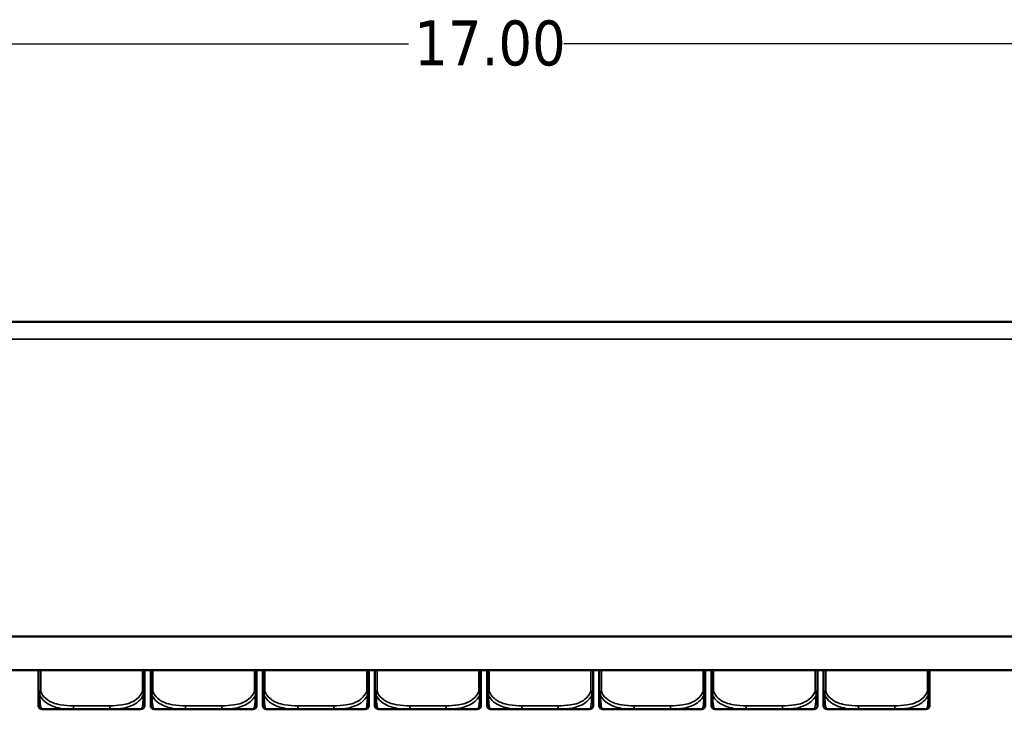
# Model space of a CAD drawing. Header units: inches. Extents: x 3.2 to 29.7, y 5.5 to 19.1.
# Tile 26 of 39: x 15.9 to 21.4, y 15.2 to 19.1. Entities that reach past the tile are written whole.
import ezdxf

# ---------------------------------------------------------------- set-up
doc = ezdxf.new("R2010")
doc.units = ezdxf.units.IN
doc.header["$MEASUREMENT"] = 0
for name, color, linetype, lineweight in [('Dimension (ANSI)', 7, 'Continuous', 25), ('Visible (ANSI)', 7, 'Continuous', 50), ('Visible Narrow (ANSI)', 7, 'Continuous', 35)]:
    doc.layers.add(name, color=color, linetype=linetype, lineweight=lineweight)
doc.styles.add('Note Text (ANSI)', font='tahoma.ttf')
doc.dimstyles.new('Default (ANSI)', dxfattribs={"dimtxt": 0.25, "dimasz": 0.098425, "dimexe": 0.125, "dimexo": 0.0625, "dimgap": 0.031496, "dimtad": 0, "dimtih": 1, "dimtoh": 1, "dimrnd": 1e-08, "dimzin": 0, "dimdsep": 46, "dimtxsty": 'Note Text (ANSI)', "dimcen": 0.09, "dimdle": 0.393701, "dimclrd": 256, "dimclre": 256, "dimclrt": 256, "dimadec": 0, "dimazin": 1, "dimtfac": 1, "dimtofl": 0, "dimtmove": 0, "dimatfit": 3, "dimfxl": 1, "dimtolj": 1, "dimtzin": 4, "dimlwd": -1, "dimlwe": -1, "dimarcsym": 0})

# ---------------------------------------------------------------- blocks, each defined once
blk = doc.blocks.new('*D8')
at = {"layer": 'Defpoints', "color": 0}
for p in [(27.0372, 18.9266), (27.0372, 17.2807), (10.0372, 16.4527)]:
    blk.add_point(p, dxfattribs=at)
at = {"layer": 'Dimension (ANSI)'}
for p, q in [((10.0372, 16.5152), (10.0372, 19.0516)), ((27.0372, 17.3432), (27.0372, 19.0516)), ((10.1356, 18.9266), (18.1042, 18.9266)), ((26.9388, 18.9266), (18.9702, 18.9266))]:
    blk.add_line(p, q, dxfattribs=at)
for points in [[(10.1356, 18.943), (10.1356, 18.9102), (10.0372, 18.9266)], [(26.9388, 18.943), (26.9388, 18.9102), (27.0372, 18.9266)]]:
    blk.add_solid(points, dxfattribs=at)
at = {"layer": 'Dimension (ANSI)', "insert": (18.1357, 19.0567), "char_height": 0.25, "attachment_point": 1, "style": 'Note Text (ANSI)'}
blk.add_mtext('\\A1;17.00', dxfattribs=at)

msp = doc.modelspace()

# ---------------------------------------------------------------- linework, layer by layer
at = {"layer": 'Visible (ANSI)'}
for p, q in [((10.1332, 17.3767), (26.9412, 17.3767)), ((28.0372, 15.6245), (9.0372, 15.6245)), ((10.0372, 15.6247), (27.0372, 15.6247)), ((9.0372, 15.4375), (28.0372, 15.4375)), ((16.0419, 15.4375), (16.0419, 15.3201)), ((16.6325, 15.3201), (16.6325, 15.4375)), ((16.6669, 15.4375), (16.6669, 15.3201)), ((17.2575, 15.3201), (17.2575, 15.4375)), ((17.2919, 15.4375), (17.2919, 15.3201)), ((17.8825, 15.3201), (17.8825, 15.4375)), ((17.9169, 15.4375), (17.9169, 15.3201)), ((18.5075, 15.3201), (18.5075, 15.4375)), ((18.5419, 15.4375), (18.5419, 15.3201)), ((19.1325, 15.3201), (19.1325, 15.4375)), ((19.1669, 15.4375), (19.1669, 15.3201)), ((19.7575, 15.3201), (19.7575, 15.4375)), ((19.7919, 15.4375), (19.7919, 15.3201)), ((20.3825, 15.3201), (20.3825, 15.4375)), ((20.4169, 15.4375), (20.4169, 15.3201)), ((21.0075, 15.3201), (21.0075, 15.4375)), ((16.0616, 15.219), (16.2361, 15.219)), ((16.2361, 15.219), (16.4384, 15.219)), ((16.4384, 15.219), (16.6128, 15.219)), ((16.6866, 15.219), (16.8611, 15.219)), ((16.8611, 15.219), (17.0634, 15.219)), ((17.0634, 15.219), (17.2378, 15.219)), ((17.3116, 15.219), (17.4861, 15.219)), ((17.4861, 15.219), (17.6884, 15.219)), ((17.6884, 15.219), (17.8628, 15.219)), ((17.9366, 15.219), (18.1111, 15.219)), ((18.1111, 15.219), (18.3134, 15.219)), ((18.3134, 15.219), (18.4878, 15.219)), ((18.5616, 15.219), (18.7361, 15.219)), ((18.7361, 15.219), (18.9384, 15.219)), ((18.9384, 15.219), (19.1128, 15.219)), ((19.1866, 15.219), (19.3611, 15.219)), ((19.3611, 15.219), (19.5634, 15.219)), ((19.5634, 15.219), (19.7378, 15.219)), ((19.8116, 15.219), (19.9861, 15.219)), ((19.9861, 15.219), (20.1884, 15.219)), ((20.1884, 15.219), (20.3628, 15.219)), ((20.4366, 15.219), (20.6111, 15.219)), ((20.6111, 15.219), (20.8134, 15.219)), ((20.8134, 15.219), (20.9878, 15.219))]:
    msp.add_line(p, q, dxfattribs=at)
for centre, start, end in [((16.0616, 15.2387), 180, 270), ((16.6128, 15.2387), 270, 0), ((16.6866, 15.2387), 180, 270), ((17.2378, 15.2387), 270, 0), ((17.3116, 15.2387), 180, 270), ((17.8628, 15.2387), 270, 0), ((17.9366, 15.2387), 180, 270), ((18.4878, 15.2387), 270, 0), ((18.5616, 15.2387), 180, 270), ((19.1128, 15.2387), 270, 0), ((19.1866, 15.2387), 180, 270), ((19.7378, 15.2387), 270, 0), ((19.8116, 15.2387), 180, 270), ((20.3628, 15.2387), 270, 0), ((20.4366, 15.2387), 180, 270), ((20.9878, 15.2387), 270, 0)]:
    msp.add_arc(centre, 0.0197, start, end, dxfattribs=at)
for points, knots in [([(16.0419, 15.3201), (16.0419, 15.3018), (16.0419, 15.286), (16.0419, 15.2743), (16.0419, 15.2563), (16.0419, 15.2473), (16.0419, 15.2429), (16.0419, 15.2395), (16.0419, 15.2387), (16.0419, 15.2387)], [-0.7968224, -0.7968224, -0.7968224, -0.7968224, -0.6514613, -0.6514613, -0.6514613, -0.427691, -0.427691, -0.427691, -0.2569517, -0.2569517, -0.2569517, -0.2569517]), ([(16.6325, 15.2387), (16.6325, 15.2387), (16.6325, 15.2396), (16.6325, 15.2435), (16.6325, 15.2486), (16.6325, 15.2591), (16.6325, 15.2801), (16.6325, 15.2909), (16.6325, 15.3046), (16.6325, 15.3201)], [0.2569537, 0.2569537, 0.2569537, 0.2569537, 0.4371919, 0.4371919, 0.4371919, 0.6739428, 0.6739428, 0.6739428, 0.7963818, 0.7963818, 0.7963818, 0.7963818]), ([(16.6669, 15.3201), (16.6669, 15.3018), (16.6669, 15.286), (16.6669, 15.2743), (16.6669, 15.2563), (16.6669, 15.2473), (16.6669, 15.2429), (16.6669, 15.2395), (16.6669, 15.2387), (16.6669, 15.2387)], [-0.7968224, -0.7968224, -0.7968224, -0.7968224, -0.6514613, -0.6514613, -0.6514613, -0.427691, -0.427691, -0.427691, -0.2569517, -0.2569517, -0.2569517, -0.2569517]), ([(17.2575, 15.2387), (17.2575, 15.2387), (17.2575, 15.2396), (17.2575, 15.2435), (17.2575, 15.2486), (17.2575, 15.2591), (17.2575, 15.2801), (17.2575, 15.2909), (17.2575, 15.3046), (17.2575, 15.3201)], [0.2569537, 0.2569537, 0.2569537, 0.2569537, 0.4371919, 0.4371919, 0.4371919, 0.6739428, 0.6739428, 0.6739428, 0.7963818, 0.7963818, 0.7963818, 0.7963818]), ([(17.2919, 15.3201), (17.2919, 15.3018), (17.2919, 15.286), (17.2919, 15.2743), (17.2919, 15.2563), (17.2919, 15.2473), (17.2919, 15.2429), (17.2919, 15.2395), (17.2919, 15.2387), (17.2919, 15.2387)], [-0.7968224, -0.7968224, -0.7968224, -0.7968224, -0.6514613, -0.6514613, -0.6514613, -0.427691, -0.427691, -0.427691, -0.2569517, -0.2569517, -0.2569517, -0.2569517]), ([(17.8825, 15.2387), (17.8825, 15.2387), (17.8825, 15.2396), (17.8825, 15.2435), (17.8825, 15.2486), (17.8825, 15.2591), (17.8825, 15.2801), (17.8825, 15.2909), (17.8825, 15.3046), (17.8825, 15.3201)], [0.2569537, 0.2569537, 0.2569537, 0.2569537, 0.4371919, 0.4371919, 0.4371919, 0.6739428, 0.6739428, 0.6739428, 0.7963818, 0.7963818, 0.7963818, 0.7963818]), ([(17.9169, 15.3201), (17.9169, 15.3018), (17.9169, 15.286), (17.9169, 15.2743), (17.9169, 15.2563), (17.9169, 15.2473), (17.9169, 15.2429), (17.9169, 15.2395), (17.9169, 15.2387), (17.9169, 15.2387)], [-0.7968224, -0.7968224, -0.7968224, -0.7968224, -0.6514613, -0.6514613, -0.6514613, -0.427691, -0.427691, -0.427691, -0.2569517, -0.2569517, -0.2569517, -0.2569517]), ([(18.5075, 15.2387), (18.5075, 15.2387), (18.5075, 15.2396), (18.5075, 15.2435), (18.5075, 15.2486), (18.5075, 15.2591), (18.5075, 15.2801), (18.5075, 15.2909), (18.5075, 15.3046), (18.5075, 15.3201)], [0.2569537, 0.2569537, 0.2569537, 0.2569537, 0.4371919, 0.4371919, 0.4371919, 0.6739428, 0.6739428, 0.6739428, 0.7963818, 0.7963818, 0.7963818, 0.7963818]), ([(18.5419, 15.3201), (18.5419, 15.3018), (18.5419, 15.286), (18.5419, 15.2743), (18.5419, 15.2563), (18.5419, 15.2473), (18.5419, 15.2429), (18.5419, 15.2395), (18.5419, 15.2387), (18.5419, 15.2387)], [-0.7968224, -0.7968224, -0.7968224, -0.7968224, -0.6514613, -0.6514613, -0.6514613, -0.427691, -0.427691, -0.427691, -0.2569517, -0.2569517, -0.2569517, -0.2569517]), ([(19.1325, 15.2387), (19.1325, 15.2387), (19.1325, 15.2396), (19.1325, 15.2435), (19.1325, 15.2486), (19.1325, 15.2591), (19.1325, 15.2801), (19.1325, 15.2909), (19.1325, 15.3046), (19.1325, 15.3201)], [0.2569537, 0.2569537, 0.2569537, 0.2569537, 0.4371919, 0.4371919, 0.4371919, 0.6739428, 0.6739428, 0.6739428, 0.7963818, 0.7963818, 0.7963818, 0.7963818]), ([(19.1669, 15.3201), (19.1669, 15.3018), (19.1669, 15.286), (19.1669, 15.2743), (19.1669, 15.2563), (19.1669, 15.2473), (19.1669, 15.2429), (19.1669, 15.2395), (19.1669, 15.2387), (19.1669, 15.2387)], [-0.7968224, -0.7968224, -0.7968224, -0.7968224, -0.6514613, -0.6514613, -0.6514613, -0.427691, -0.427691, -0.427691, -0.2569517, -0.2569517, -0.2569517, -0.2569517]), ([(19.7575, 15.2387), (19.7575, 15.2387), (19.7575, 15.2396), (19.7575, 15.2435), (19.7575, 15.2486), (19.7575, 15.2591), (19.7575, 15.2801), (19.7575, 15.2909), (19.7575, 15.3046), (19.7575, 15.3201)], [0.2569537, 0.2569537, 0.2569537, 0.2569537, 0.4371919, 0.4371919, 0.4371919, 0.6739428, 0.6739428, 0.6739428, 0.7963818, 0.7963818, 0.7963818, 0.7963818]), ([(19.7919, 15.3201), (19.7919, 15.3018), (19.7919, 15.286), (19.7919, 15.2743), (19.7919, 15.2563), (19.7919, 15.2473), (19.7919, 15.2429), (19.7919, 15.2395), (19.7919, 15.2387), (19.7919, 15.2387)], [-0.7968224, -0.7968224, -0.7968224, -0.7968224, -0.6514613, -0.6514613, -0.6514613, -0.427691, -0.427691, -0.427691, -0.2569517, -0.2569517, -0.2569517, -0.2569517]), ([(20.3825, 15.2387), (20.3825, 15.2387), (20.3825, 15.2396), (20.3825, 15.2435), (20.3825, 15.2486), (20.3825, 15.2591), (20.3825, 15.2801), (20.3825, 15.2909), (20.3825, 15.3046), (20.3825, 15.3201)], [0.2569537, 0.2569537, 0.2569537, 0.2569537, 0.4371919, 0.4371919, 0.4371919, 0.6739428, 0.6739428, 0.6739428, 0.7963818, 0.7963818, 0.7963818, 0.7963818]), ([(20.4169, 15.3201), (20.4169, 15.3018), (20.4169, 15.286), (20.4169, 15.2743), (20.4169, 15.2563), (20.4169, 15.2473), (20.4169, 15.2429), (20.4169, 15.2395), (20.4169, 15.2387), (20.4169, 15.2387)], [-0.7968224, -0.7968224, -0.7968224, -0.7968224, -0.6514613, -0.6514613, -0.6514613, -0.427691, -0.427691, -0.427691, -0.2569517, -0.2569517, -0.2569517, -0.2569517]), ([(21.0075, 15.2387), (21.0075, 15.2387), (21.0075, 15.2396), (21.0075, 15.2435), (21.0075, 15.2486), (21.0075, 15.2591), (21.0075, 15.2801), (21.0075, 15.2909), (21.0075, 15.3046), (21.0075, 15.3201)], [0.2569537, 0.2569537, 0.2569537, 0.2569537, 0.4371919, 0.4371919, 0.4371919, 0.6739428, 0.6739428, 0.6739428, 0.7963818, 0.7963818, 0.7963818, 0.7963818])]:
    msp.add_open_spline(points, degree=3, knots=knots, dxfattribs=at)
at = {"layer": 'Visible Narrow (ANSI)'}
for p, q in [((10.1332, 17.2807), (26.9412, 17.2807)), ((16.0538, 15.3201), (16.0538, 15.4375)), ((16.6207, 15.4375), (16.6207, 15.3201)), ((16.6788, 15.3201), (16.6788, 15.4375)), ((17.2457, 15.4375), (17.2457, 15.3201)), ((17.3038, 15.3201), (17.3038, 15.4375)), ((17.8707, 15.4375), (17.8707, 15.3201)), ((17.9288, 15.3201), (17.9288, 15.4375)), ((18.4957, 15.4375), (18.4957, 15.3201)), ((18.5538, 15.3201), (18.5538, 15.4375)), ((19.1207, 15.4375), (19.1207, 15.3201)), ((19.1788, 15.3201), (19.1788, 15.4375)), ((19.7457, 15.4375), (19.7457, 15.3201)), ((19.8038, 15.3201), (19.8038, 15.4375)), ((20.3707, 15.4375), (20.3707, 15.3201)), ((20.4288, 15.3201), (20.4288, 15.4375)), ((20.9957, 15.4375), (20.9957, 15.3201)), ((16.0419, 15.3201), (16.0538, 15.3201)), ((16.6207, 15.3201), (16.6325, 15.3201)), ((16.6669, 15.3201), (16.6788, 15.3201)), ((17.2457, 15.3201), (17.2575, 15.3201)), ((17.2919, 15.3201), (17.3038, 15.3201)), ((17.8707, 15.3201), (17.8825, 15.3201)), ((17.9169, 15.3201), (17.9288, 15.3201)), ((18.4957, 15.3201), (18.5075, 15.3201)), ((18.5419, 15.3201), (18.5538, 15.3201)), ((19.1207, 15.3201), (19.1325, 15.3201)), ((19.1669, 15.3201), (19.1788, 15.3201)), ((19.7457, 15.3201), (19.7575, 15.3201)), ((19.7919, 15.3201), (19.8038, 15.3201)), ((20.3707, 15.3201), (20.3825, 15.3201)), ((20.4169, 15.3201), (20.4288, 15.3201)), ((20.9957, 15.3201), (21.0075, 15.3201)), ((16.2361, 15.2387), (16.2361, 15.219)), ((16.4384, 15.2387), (16.2361, 15.2387)), ((16.4384, 15.2387), (16.4384, 15.219)), ((16.8611, 15.2387), (16.8611, 15.219)), ((17.0634, 15.2387), (16.8611, 15.2387)), ((17.0634, 15.2387), (17.0634, 15.219)), ((17.4861, 15.2387), (17.4861, 15.219)), ((17.6884, 15.2387), (17.4861, 15.2387)), ((17.6884, 15.2387), (17.6884, 15.219)), ((18.1111, 15.2387), (18.1111, 15.219)), ((18.3134, 15.2387), (18.1111, 15.2387)), ((18.3134, 15.2387), (18.3134, 15.219)), ((18.7361, 15.2387), (18.7361, 15.219)), ((18.9384, 15.2387), (18.7361, 15.2387)), ((18.9384, 15.2387), (18.9384, 15.219)), ((19.3611, 15.2387), (19.3611, 15.219)), ((19.5634, 15.2387), (19.3611, 15.2387)), ((19.5634, 15.2387), (19.5634, 15.219)), ((19.9861, 15.2387), (19.9861, 15.219)), ((20.1884, 15.2387), (19.9861, 15.2387)), ((20.1884, 15.2387), (20.1884, 15.219)), ((20.6111, 15.2387), (20.6111, 15.219)), ((20.8134, 15.2387), (20.6111, 15.2387)), ((20.8134, 15.2387), (20.8134, 15.219))]:
    msp.add_line(p, q, dxfattribs=at)
for points, knots in [([(16.0419, 15.3201), (16.0419, 15.3187), (16.042, 15.3172), (16.0423, 15.3145), (16.0424, 15.3131), (16.0428, 15.3109), (16.043, 15.3101), (16.0433, 15.3087), (16.0434, 15.3082), (16.0439, 15.3066), (16.0442, 15.3055), (16.0451, 15.3027), (16.0458, 15.301), (16.0472, 15.2979), (16.048, 15.2964), (16.0488, 15.2949)], [-0.0532704, -0.0532704, -0.0532704, -0.0532704, -0.04377373, -0.04377373, -0.03521335, -0.03521335, -0.02986312, -0.02986312, -0.02651922, -0.02651922, -0.01983142, -0.01983142, -0.00913095, -0.00913095, 0.00023197, 0.00023197, 0.00023197, 0.00023197]), ([(16.0488, 15.2949), (16.0488, 15.2964), (16.0488, 15.2979), (16.0491, 15.301), (16.0493, 15.3027), (16.0497, 15.3055), (16.0499, 15.3066), (16.0502, 15.3082), (16.0503, 15.3087), (16.0507, 15.3101), (16.0509, 15.3109), (16.0514, 15.3131), (16.0518, 15.3145), (16.0527, 15.3172), (16.0532, 15.3187), (16.0538, 15.3201)], [-0.00023197, -0.00023197, -0.00023197, -0.00023197, 0.00913095, 0.00913095, 0.01983142, 0.01983142, 0.02651922, 0.02651922, 0.02986312, 0.02986312, 0.03521335, 0.03521335, 0.04377373, 0.04377373, 0.0532704, 0.0532704, 0.0532704, 0.0532704]), ([(16.2361, 15.2387), (16.2124, 15.2387), (16.1884, 15.2396), (16.1651, 15.2435), (16.1344, 15.2486), (16.1035, 15.2591), (16.0803, 15.2801), (16.0682, 15.2909), (16.0586, 15.3046), (16.0538, 15.3201)], [0.2569537, 0.2569537, 0.2569537, 0.2569537, 0.4371919, 0.4371919, 0.4371919, 0.6739428, 0.6739428, 0.6739428, 0.7963818, 0.7963818, 0.7963818, 0.7963818]), ([(16.6207, 15.3201), (16.6149, 15.3018), (16.6025, 15.286), (16.5872, 15.2743), (16.5638, 15.2563), (16.5347, 15.2473), (16.5056, 15.2429), (16.4834, 15.2395), (16.4608, 15.2387), (16.4384, 15.2387)], [-0.7968224, -0.7968224, -0.7968224, -0.7968224, -0.6514613, -0.6514613, -0.6514613, -0.427691, -0.427691, -0.427691, -0.2569517, -0.2569517, -0.2569517, -0.2569517]), ([(16.6207, 15.3201), (16.6212, 15.3187), (16.6217, 15.3172), (16.6226, 15.3145), (16.623, 15.3131), (16.6236, 15.3109), (16.6238, 15.3101), (16.6241, 15.3087), (16.6242, 15.3082), (16.6245, 15.3066), (16.6247, 15.3055), (16.6252, 15.3027), (16.6254, 15.301), (16.6256, 15.2979), (16.6257, 15.2964), (16.6256, 15.2949)], [-0.0532704, -0.0532704, -0.0532704, -0.0532704, -0.04377373, -0.04377373, -0.03521335, -0.03521335, -0.02986312, -0.02986312, -0.02651922, -0.02651922, -0.01983142, -0.01983142, -0.00913095, -0.00913095, 0.00023197, 0.00023197, 0.00023197, 0.00023197]), ([(16.6256, 15.2949), (16.6265, 15.2964), (16.6272, 15.2979), (16.6287, 15.301), (16.6293, 15.3027), (16.6303, 15.3055), (16.6306, 15.3066), (16.631, 15.3082), (16.6311, 15.3087), (16.6314, 15.3101), (16.6316, 15.3109), (16.632, 15.3131), (16.6322, 15.3145), (16.6324, 15.3172), (16.6325, 15.3187), (16.6325, 15.3201)], [-0.00023197, -0.00023197, -0.00023197, -0.00023197, 0.00913095, 0.00913095, 0.01983142, 0.01983142, 0.02651922, 0.02651922, 0.02986312, 0.02986312, 0.03521335, 0.03521335, 0.04377373, 0.04377373, 0.0532704, 0.0532704, 0.0532704, 0.0532704]), ([(16.6669, 15.3201), (16.6669, 15.3187), (16.667, 15.3172), (16.6673, 15.3145), (16.6674, 15.3131), (16.6678, 15.3109), (16.668, 15.3101), (16.6683, 15.3087), (16.6684, 15.3082), (16.6689, 15.3066), (16.6692, 15.3055), (16.6701, 15.3027), (16.6708, 15.301), (16.6722, 15.2979), (16.673, 15.2964), (16.6738, 15.2949)], [-0.0532704, -0.0532704, -0.0532704, -0.0532704, -0.04377373, -0.04377373, -0.03521335, -0.03521335, -0.02986312, -0.02986312, -0.02651922, -0.02651922, -0.01983142, -0.01983142, -0.00913095, -0.00913095, 0.00023197, 0.00023197, 0.00023197, 0.00023197]), ([(16.6738, 15.2949), (16.6738, 15.2964), (16.6738, 15.2979), (16.6741, 15.301), (16.6743, 15.3027), (16.6747, 15.3055), (16.6749, 15.3066), (16.6752, 15.3082), (16.6753, 15.3087), (16.6757, 15.3101), (16.6759, 15.3109), (16.6764, 15.3131), (16.6768, 15.3145), (16.6777, 15.3172), (16.6782, 15.3187), (16.6788, 15.3201)], [-0.00023197, -0.00023197, -0.00023197, -0.00023197, 0.00913095, 0.00913095, 0.01983142, 0.01983142, 0.02651922, 0.02651922, 0.02986312, 0.02986312, 0.03521335, 0.03521335, 0.04377373, 0.04377373, 0.0532704, 0.0532704, 0.0532704, 0.0532704]), ([(16.8611, 15.2387), (16.8374, 15.2387), (16.8134, 15.2396), (16.7901, 15.2435), (16.7594, 15.2486), (16.7285, 15.2591), (16.7053, 15.2801), (16.6932, 15.2909), (16.6836, 15.3046), (16.6788, 15.3201)], [0.2569537, 0.2569537, 0.2569537, 0.2569537, 0.4371919, 0.4371919, 0.4371919, 0.6739428, 0.6739428, 0.6739428, 0.7963818, 0.7963818, 0.7963818, 0.7963818]), ([(17.2457, 15.3201), (17.2399, 15.3018), (17.2275, 15.286), (17.2122, 15.2743), (17.1888, 15.2563), (17.1597, 15.2473), (17.1306, 15.2429), (17.1084, 15.2395), (17.0858, 15.2387), (17.0634, 15.2387)], [-0.7968224, -0.7968224, -0.7968224, -0.7968224, -0.6514613, -0.6514613, -0.6514613, -0.427691, -0.427691, -0.427691, -0.2569517, -0.2569517, -0.2569517, -0.2569517]), ([(17.2457, 15.3201), (17.2462, 15.3187), (17.2467, 15.3172), (17.2476, 15.3145), (17.248, 15.3131), (17.2486, 15.3109), (17.2488, 15.3101), (17.2491, 15.3087), (17.2492, 15.3082), (17.2495, 15.3066), (17.2497, 15.3055), (17.2502, 15.3027), (17.2504, 15.301), (17.2506, 15.2979), (17.2507, 15.2964), (17.2506, 15.2949)], [-0.0532704, -0.0532704, -0.0532704, -0.0532704, -0.04377373, -0.04377373, -0.03521335, -0.03521335, -0.02986312, -0.02986312, -0.02651922, -0.02651922, -0.01983142, -0.01983142, -0.00913095, -0.00913095, 0.00023197, 0.00023197, 0.00023197, 0.00023197]), ([(17.2506, 15.2949), (17.2515, 15.2964), (17.2522, 15.2979), (17.2537, 15.301), (17.2543, 15.3027), (17.2553, 15.3055), (17.2556, 15.3066), (17.256, 15.3082), (17.2561, 15.3087), (17.2564, 15.3101), (17.2566, 15.3109), (17.257, 15.3131), (17.2572, 15.3145), (17.2574, 15.3172), (17.2575, 15.3187), (17.2575, 15.3201)], [-0.00023197, -0.00023197, -0.00023197, -0.00023197, 0.00913095, 0.00913095, 0.01983142, 0.01983142, 0.02651922, 0.02651922, 0.02986312, 0.02986312, 0.03521335, 0.03521335, 0.04377373, 0.04377373, 0.0532704, 0.0532704, 0.0532704, 0.0532704]), ([(17.2919, 15.3201), (17.2919, 15.3187), (17.292, 15.3172), (17.2923, 15.3145), (17.2924, 15.3131), (17.2928, 15.3109), (17.293, 15.3101), (17.2933, 15.3087), (17.2934, 15.3082), (17.2939, 15.3066), (17.2942, 15.3055), (17.2951, 15.3027), (17.2958, 15.301), (17.2972, 15.2979), (17.298, 15.2964), (17.2988, 15.2949)], [-0.0532704, -0.0532704, -0.0532704, -0.0532704, -0.04377373, -0.04377373, -0.03521335, -0.03521335, -0.02986312, -0.02986312, -0.02651922, -0.02651922, -0.01983142, -0.01983142, -0.00913095, -0.00913095, 0.00023197, 0.00023197, 0.00023197, 0.00023197]), ([(17.2988, 15.2949), (17.2988, 15.2964), (17.2988, 15.2979), (17.2991, 15.301), (17.2993, 15.3027), (17.2997, 15.3055), (17.2999, 15.3066), (17.3002, 15.3082), (17.3003, 15.3087), (17.3007, 15.3101), (17.3009, 15.3109), (17.3014, 15.3131), (17.3018, 15.3145), (17.3027, 15.3172), (17.3032, 15.3187), (17.3038, 15.3201)], [-0.00023197, -0.00023197, -0.00023197, -0.00023197, 0.00913095, 0.00913095, 0.01983142, 0.01983142, 0.02651922, 0.02651922, 0.02986312, 0.02986312, 0.03521335, 0.03521335, 0.04377373, 0.04377373, 0.0532704, 0.0532704, 0.0532704, 0.0532704]), ([(17.4861, 15.2387), (17.4624, 15.2387), (17.4384, 15.2396), (17.4151, 15.2435), (17.3844, 15.2486), (17.3535, 15.2591), (17.3303, 15.2801), (17.3182, 15.2909), (17.3086, 15.3046), (17.3038, 15.3201)], [0.2569537, 0.2569537, 0.2569537, 0.2569537, 0.4371919, 0.4371919, 0.4371919, 0.6739428, 0.6739428, 0.6739428, 0.7963818, 0.7963818, 0.7963818, 0.7963818]), ([(17.8707, 15.3201), (17.8649, 15.3018), (17.8525, 15.286), (17.8372, 15.2743), (17.8138, 15.2563), (17.7847, 15.2473), (17.7556, 15.2429), (17.7334, 15.2395), (17.7108, 15.2387), (17.6884, 15.2387)], [-0.7968224, -0.7968224, -0.7968224, -0.7968224, -0.6514613, -0.6514613, -0.6514613, -0.427691, -0.427691, -0.427691, -0.2569517, -0.2569517, -0.2569517, -0.2569517]), ([(17.8707, 15.3201), (17.8712, 15.3187), (17.8717, 15.3172), (17.8726, 15.3145), (17.873, 15.3131), (17.8736, 15.3109), (17.8738, 15.3101), (17.8741, 15.3087), (17.8742, 15.3082), (17.8745, 15.3066), (17.8747, 15.3055), (17.8752, 15.3027), (17.8754, 15.301), (17.8756, 15.2979), (17.8757, 15.2964), (17.8756, 15.2949)], [-0.0532704, -0.0532704, -0.0532704, -0.0532704, -0.04377373, -0.04377373, -0.03521335, -0.03521335, -0.02986312, -0.02986312, -0.02651922, -0.02651922, -0.01983142, -0.01983142, -0.00913095, -0.00913095, 0.00023197, 0.00023197, 0.00023197, 0.00023197]), ([(17.8756, 15.2949), (17.8765, 15.2964), (17.8772, 15.2979), (17.8787, 15.301), (17.8793, 15.3027), (17.8803, 15.3055), (17.8806, 15.3066), (17.881, 15.3082), (17.8811, 15.3087), (17.8814, 15.3101), (17.8816, 15.3109), (17.882, 15.3131), (17.8822, 15.3145), (17.8824, 15.3172), (17.8825, 15.3187), (17.8825, 15.3201)], [-0.00023197, -0.00023197, -0.00023197, -0.00023197, 0.00913095, 0.00913095, 0.01983142, 0.01983142, 0.02651922, 0.02651922, 0.02986312, 0.02986312, 0.03521335, 0.03521335, 0.04377373, 0.04377373, 0.0532704, 0.0532704, 0.0532704, 0.0532704]), ([(17.9169, 15.3201), (17.9169, 15.3187), (17.917, 15.3172), (17.9173, 15.3145), (17.9174, 15.3131), (17.9178, 15.3109), (17.918, 15.3101), (17.9183, 15.3087), (17.9184, 15.3082), (17.9189, 15.3066), (17.9192, 15.3055), (17.9201, 15.3027), (17.9208, 15.301), (17.9222, 15.2979), (17.923, 15.2964), (17.9238, 15.2949)], [-0.0532704, -0.0532704, -0.0532704, -0.0532704, -0.04377373, -0.04377373, -0.03521335, -0.03521335, -0.02986312, -0.02986312, -0.02651922, -0.02651922, -0.01983142, -0.01983142, -0.00913095, -0.00913095, 0.00023197, 0.00023197, 0.00023197, 0.00023197]), ([(17.9238, 15.2949), (17.9238, 15.2964), (17.9238, 15.2979), (17.9241, 15.301), (17.9243, 15.3027), (17.9247, 15.3055), (17.9249, 15.3066), (17.9252, 15.3082), (17.9253, 15.3087), (17.9257, 15.3101), (17.9259, 15.3109), (17.9264, 15.3131), (17.9268, 15.3145), (17.9277, 15.3172), (17.9282, 15.3187), (17.9288, 15.3201)], [-0.00023197, -0.00023197, -0.00023197, -0.00023197, 0.00913095, 0.00913095, 0.01983142, 0.01983142, 0.02651922, 0.02651922, 0.02986312, 0.02986312, 0.03521335, 0.03521335, 0.04377373, 0.04377373, 0.0532704, 0.0532704, 0.0532704, 0.0532704]), ([(18.1111, 15.2387), (18.0874, 15.2387), (18.0634, 15.2396), (18.0401, 15.2435), (18.0094, 15.2486), (17.9785, 15.2591), (17.9553, 15.2801), (17.9432, 15.2909), (17.9336, 15.3046), (17.9288, 15.3201)], [0.2569537, 0.2569537, 0.2569537, 0.2569537, 0.4371919, 0.4371919, 0.4371919, 0.6739428, 0.6739428, 0.6739428, 0.7963818, 0.7963818, 0.7963818, 0.7963818]), ([(18.4957, 15.3201), (18.4899, 15.3018), (18.4775, 15.286), (18.4622, 15.2743), (18.4388, 15.2563), (18.4097, 15.2473), (18.3806, 15.2429), (18.3584, 15.2395), (18.3358, 15.2387), (18.3134, 15.2387)], [-0.7968224, -0.7968224, -0.7968224, -0.7968224, -0.6514613, -0.6514613, -0.6514613, -0.427691, -0.427691, -0.427691, -0.2569517, -0.2569517, -0.2569517, -0.2569517]), ([(18.4957, 15.3201), (18.4962, 15.3187), (18.4967, 15.3172), (18.4976, 15.3145), (18.498, 15.3131), (18.4986, 15.3109), (18.4988, 15.3101), (18.4991, 15.3087), (18.4992, 15.3082), (18.4995, 15.3066), (18.4997, 15.3055), (18.5002, 15.3027), (18.5004, 15.301), (18.5006, 15.2979), (18.5007, 15.2964), (18.5006, 15.2949)], [-0.0532704, -0.0532704, -0.0532704, -0.0532704, -0.04377373, -0.04377373, -0.03521335, -0.03521335, -0.02986312, -0.02986312, -0.02651922, -0.02651922, -0.01983142, -0.01983142, -0.00913095, -0.00913095, 0.00023197, 0.00023197, 0.00023197, 0.00023197]), ([(18.5006, 15.2949), (18.5015, 15.2964), (18.5022, 15.2979), (18.5037, 15.301), (18.5043, 15.3027), (18.5053, 15.3055), (18.5056, 15.3066), (18.506, 15.3082), (18.5061, 15.3087), (18.5064, 15.3101), (18.5066, 15.3109), (18.507, 15.3131), (18.5072, 15.3145), (18.5074, 15.3172), (18.5075, 15.3187), (18.5075, 15.3201)], [-0.00023197, -0.00023197, -0.00023197, -0.00023197, 0.00913095, 0.00913095, 0.01983142, 0.01983142, 0.02651922, 0.02651922, 0.02986312, 0.02986312, 0.03521335, 0.03521335, 0.04377373, 0.04377373, 0.0532704, 0.0532704, 0.0532704, 0.0532704]), ([(18.5419, 15.3201), (18.5419, 15.3187), (18.542, 15.3172), (18.5423, 15.3145), (18.5424, 15.3131), (18.5428, 15.3109), (18.543, 15.3101), (18.5433, 15.3087), (18.5434, 15.3082), (18.5439, 15.3066), (18.5442, 15.3055), (18.5451, 15.3027), (18.5458, 15.301), (18.5472, 15.2979), (18.548, 15.2964), (18.5488, 15.2949)], [-0.0532704, -0.0532704, -0.0532704, -0.0532704, -0.04377373, -0.04377373, -0.03521335, -0.03521335, -0.02986312, -0.02986312, -0.02651922, -0.02651922, -0.01983142, -0.01983142, -0.00913095, -0.00913095, 0.00023197, 0.00023197, 0.00023197, 0.00023197]), ([(18.5488, 15.2949), (18.5488, 15.2964), (18.5488, 15.2979), (18.5491, 15.301), (18.5493, 15.3027), (18.5497, 15.3055), (18.5499, 15.3066), (18.5502, 15.3082), (18.5503, 15.3087), (18.5507, 15.3101), (18.5509, 15.3109), (18.5514, 15.3131), (18.5518, 15.3145), (18.5527, 15.3172), (18.5532, 15.3187), (18.5538, 15.3201)], [-0.00023197, -0.00023197, -0.00023197, -0.00023197, 0.00913095, 0.00913095, 0.01983142, 0.01983142, 0.02651922, 0.02651922, 0.02986312, 0.02986312, 0.03521335, 0.03521335, 0.04377373, 0.04377373, 0.0532704, 0.0532704, 0.0532704, 0.0532704]), ([(18.7361, 15.2387), (18.7124, 15.2387), (18.6884, 15.2396), (18.6651, 15.2435), (18.6344, 15.2486), (18.6035, 15.2591), (18.5803, 15.2801), (18.5682, 15.2909), (18.5586, 15.3046), (18.5538, 15.3201)], [0.2569537, 0.2569537, 0.2569537, 0.2569537, 0.4371919, 0.4371919, 0.4371919, 0.6739428, 0.6739428, 0.6739428, 0.7963818, 0.7963818, 0.7963818, 0.7963818]), ([(19.1207, 15.3201), (19.1149, 15.3018), (19.1025, 15.286), (19.0872, 15.2743), (19.0638, 15.2563), (19.0347, 15.2473), (19.0056, 15.2429), (18.9834, 15.2395), (18.9608, 15.2387), (18.9384, 15.2387)], [-0.7968224, -0.7968224, -0.7968224, -0.7968224, -0.6514613, -0.6514613, -0.6514613, -0.427691, -0.427691, -0.427691, -0.2569517, -0.2569517, -0.2569517, -0.2569517]), ([(19.1207, 15.3201), (19.1212, 15.3187), (19.1217, 15.3172), (19.1226, 15.3145), (19.123, 15.3131), (19.1236, 15.3109), (19.1238, 15.3101), (19.1241, 15.3087), (19.1242, 15.3082), (19.1245, 15.3066), (19.1247, 15.3055), (19.1252, 15.3027), (19.1254, 15.301), (19.1256, 15.2979), (19.1257, 15.2964), (19.1256, 15.2949)], [-0.0532704, -0.0532704, -0.0532704, -0.0532704, -0.04377373, -0.04377373, -0.03521335, -0.03521335, -0.02986312, -0.02986312, -0.02651922, -0.02651922, -0.01983142, -0.01983142, -0.00913095, -0.00913095, 0.00023197, 0.00023197, 0.00023197, 0.00023197]), ([(19.1256, 15.2949), (19.1265, 15.2964), (19.1272, 15.2979), (19.1287, 15.301), (19.1293, 15.3027), (19.1303, 15.3055), (19.1306, 15.3066), (19.131, 15.3082), (19.1311, 15.3087), (19.1314, 15.3101), (19.1316, 15.3109), (19.132, 15.3131), (19.1322, 15.3145), (19.1324, 15.3172), (19.1325, 15.3187), (19.1325, 15.3201)], [-0.00023197, -0.00023197, -0.00023197, -0.00023197, 0.00913095, 0.00913095, 0.01983142, 0.01983142, 0.02651922, 0.02651922, 0.02986312, 0.02986312, 0.03521335, 0.03521335, 0.04377373, 0.04377373, 0.0532704, 0.0532704, 0.0532704, 0.0532704]), ([(19.1669, 15.3201), (19.1669, 15.3187), (19.167, 15.3172), (19.1673, 15.3145), (19.1674, 15.3131), (19.1678, 15.3109), (19.168, 15.3101), (19.1683, 15.3087), (19.1684, 15.3082), (19.1689, 15.3066), (19.1692, 15.3055), (19.1701, 15.3027), (19.1708, 15.301), (19.1722, 15.2979), (19.173, 15.2964), (19.1738, 15.2949)], [-0.0532704, -0.0532704, -0.0532704, -0.0532704, -0.04377373, -0.04377373, -0.03521335, -0.03521335, -0.02986312, -0.02986312, -0.02651922, -0.02651922, -0.01983142, -0.01983142, -0.00913095, -0.00913095, 0.00023197, 0.00023197, 0.00023197, 0.00023197]), ([(19.1738, 15.2949), (19.1738, 15.2964), (19.1738, 15.2979), (19.1741, 15.301), (19.1743, 15.3027), (19.1747, 15.3055), (19.1749, 15.3066), (19.1752, 15.3082), (19.1753, 15.3087), (19.1757, 15.3101), (19.1759, 15.3109), (19.1764, 15.3131), (19.1768, 15.3145), (19.1777, 15.3172), (19.1782, 15.3187), (19.1788, 15.3201)], [-0.00023197, -0.00023197, -0.00023197, -0.00023197, 0.00913095, 0.00913095, 0.01983142, 0.01983142, 0.02651922, 0.02651922, 0.02986312, 0.02986312, 0.03521335, 0.03521335, 0.04377373, 0.04377373, 0.0532704, 0.0532704, 0.0532704, 0.0532704]), ([(19.3611, 15.2387), (19.3374, 15.2387), (19.3134, 15.2396), (19.2901, 15.2435), (19.2594, 15.2486), (19.2285, 15.2591), (19.2053, 15.2801), (19.1932, 15.2909), (19.1836, 15.3046), (19.1788, 15.3201)], [0.2569537, 0.2569537, 0.2569537, 0.2569537, 0.4371919, 0.4371919, 0.4371919, 0.6739428, 0.6739428, 0.6739428, 0.7963818, 0.7963818, 0.7963818, 0.7963818]), ([(19.7457, 15.3201), (19.7399, 15.3018), (19.7275, 15.286), (19.7122, 15.2743), (19.6888, 15.2563), (19.6597, 15.2473), (19.6306, 15.2429), (19.6084, 15.2395), (19.5858, 15.2387), (19.5634, 15.2387)], [-0.7968224, -0.7968224, -0.7968224, -0.7968224, -0.6514613, -0.6514613, -0.6514613, -0.427691, -0.427691, -0.427691, -0.2569517, -0.2569517, -0.2569517, -0.2569517]), ([(19.7457, 15.3201), (19.7462, 15.3187), (19.7467, 15.3172), (19.7476, 15.3145), (19.748, 15.3131), (19.7486, 15.3109), (19.7488, 15.3101), (19.7491, 15.3087), (19.7492, 15.3082), (19.7495, 15.3066), (19.7497, 15.3055), (19.7502, 15.3027), (19.7504, 15.301), (19.7506, 15.2979), (19.7507, 15.2964), (19.7506, 15.2949)], [-0.0532704, -0.0532704, -0.0532704, -0.0532704, -0.04377373, -0.04377373, -0.03521335, -0.03521335, -0.02986312, -0.02986312, -0.02651922, -0.02651922, -0.01983142, -0.01983142, -0.00913095, -0.00913095, 0.00023197, 0.00023197, 0.00023197, 0.00023197]), ([(19.7506, 15.2949), (19.7515, 15.2964), (19.7522, 15.2979), (19.7537, 15.301), (19.7543, 15.3027), (19.7553, 15.3055), (19.7556, 15.3066), (19.756, 15.3082), (19.7561, 15.3087), (19.7564, 15.3101), (19.7566, 15.3109), (19.757, 15.3131), (19.7572, 15.3145), (19.7574, 15.3172), (19.7575, 15.3187), (19.7575, 15.3201)], [-0.00023197, -0.00023197, -0.00023197, -0.00023197, 0.00913095, 0.00913095, 0.01983142, 0.01983142, 0.02651922, 0.02651922, 0.02986312, 0.02986312, 0.03521335, 0.03521335, 0.04377373, 0.04377373, 0.0532704, 0.0532704, 0.0532704, 0.0532704]), ([(19.7919, 15.3201), (19.7919, 15.3187), (19.792, 15.3172), (19.7923, 15.3145), (19.7924, 15.3131), (19.7928, 15.3109), (19.793, 15.3101), (19.7933, 15.3087), (19.7934, 15.3082), (19.7939, 15.3066), (19.7942, 15.3055), (19.7951, 15.3027), (19.7958, 15.301), (19.7972, 15.2979), (19.798, 15.2964), (19.7988, 15.2949)], [-0.0532704, -0.0532704, -0.0532704, -0.0532704, -0.04377373, -0.04377373, -0.03521335, -0.03521335, -0.02986312, -0.02986312, -0.02651922, -0.02651922, -0.01983142, -0.01983142, -0.00913095, -0.00913095, 0.00023197, 0.00023197, 0.00023197, 0.00023197]), ([(19.7988, 15.2949), (19.7988, 15.2964), (19.7988, 15.2979), (19.7991, 15.301), (19.7993, 15.3027), (19.7997, 15.3055), (19.7999, 15.3066), (19.8002, 15.3082), (19.8003, 15.3087), (19.8007, 15.3101), (19.8009, 15.3109), (19.8014, 15.3131), (19.8018, 15.3145), (19.8027, 15.3172), (19.8032, 15.3187), (19.8038, 15.3201)], [-0.00023197, -0.00023197, -0.00023197, -0.00023197, 0.00913095, 0.00913095, 0.01983142, 0.01983142, 0.02651922, 0.02651922, 0.02986312, 0.02986312, 0.03521335, 0.03521335, 0.04377373, 0.04377373, 0.0532704, 0.0532704, 0.0532704, 0.0532704]), ([(19.9861, 15.2387), (19.9624, 15.2387), (19.9384, 15.2396), (19.9151, 15.2435), (19.8844, 15.2486), (19.8535, 15.2591), (19.8303, 15.2801), (19.8182, 15.2909), (19.8086, 15.3046), (19.8038, 15.3201)], [0.2569537, 0.2569537, 0.2569537, 0.2569537, 0.4371919, 0.4371919, 0.4371919, 0.6739428, 0.6739428, 0.6739428, 0.7963818, 0.7963818, 0.7963818, 0.7963818]), ([(20.3707, 15.3201), (20.3649, 15.3018), (20.3525, 15.286), (20.3372, 15.2743), (20.3138, 15.2563), (20.2847, 15.2473), (20.2556, 15.2429), (20.2334, 15.2395), (20.2108, 15.2387), (20.1884, 15.2387)], [-0.7968224, -0.7968224, -0.7968224, -0.7968224, -0.6514613, -0.6514613, -0.6514613, -0.427691, -0.427691, -0.427691, -0.2569517, -0.2569517, -0.2569517, -0.2569517]), ([(20.3707, 15.3201), (20.3712, 15.3187), (20.3717, 15.3172), (20.3726, 15.3145), (20.373, 15.3131), (20.3736, 15.3109), (20.3738, 15.3101), (20.3741, 15.3087), (20.3742, 15.3082), (20.3745, 15.3066), (20.3747, 15.3055), (20.3752, 15.3027), (20.3754, 15.301), (20.3756, 15.2979), (20.3757, 15.2964), (20.3756, 15.2949)], [-0.0532704, -0.0532704, -0.0532704, -0.0532704, -0.04377373, -0.04377373, -0.03521335, -0.03521335, -0.02986312, -0.02986312, -0.02651922, -0.02651922, -0.01983142, -0.01983142, -0.00913095, -0.00913095, 0.00023197, 0.00023197, 0.00023197, 0.00023197]), ([(20.3756, 15.2949), (20.3765, 15.2964), (20.3772, 15.2979), (20.3787, 15.301), (20.3793, 15.3027), (20.3803, 15.3055), (20.3806, 15.3066), (20.381, 15.3082), (20.3811, 15.3087), (20.3814, 15.3101), (20.3816, 15.3109), (20.382, 15.3131), (20.3822, 15.3145), (20.3824, 15.3172), (20.3825, 15.3187), (20.3825, 15.3201)], [-0.00023197, -0.00023197, -0.00023197, -0.00023197, 0.00913095, 0.00913095, 0.01983142, 0.01983142, 0.02651922, 0.02651922, 0.02986312, 0.02986312, 0.03521335, 0.03521335, 0.04377373, 0.04377373, 0.0532704, 0.0532704, 0.0532704, 0.0532704]), ([(20.4169, 15.3201), (20.4169, 15.3187), (20.417, 15.3172), (20.4173, 15.3145), (20.4174, 15.3131), (20.4178, 15.3109), (20.418, 15.3101), (20.4183, 15.3087), (20.4184, 15.3082), (20.4189, 15.3066), (20.4192, 15.3055), (20.4201, 15.3027), (20.4208, 15.301), (20.4222, 15.2979), (20.423, 15.2964), (20.4238, 15.2949)], [-0.0532704, -0.0532704, -0.0532704, -0.0532704, -0.04377373, -0.04377373, -0.03521335, -0.03521335, -0.02986312, -0.02986312, -0.02651922, -0.02651922, -0.01983142, -0.01983142, -0.00913095, -0.00913095, 0.00023197, 0.00023197, 0.00023197, 0.00023197]), ([(20.4238, 15.2949), (20.4238, 15.2964), (20.4238, 15.2979), (20.4241, 15.301), (20.4243, 15.3027), (20.4247, 15.3055), (20.4249, 15.3066), (20.4252, 15.3082), (20.4253, 15.3087), (20.4257, 15.3101), (20.4259, 15.3109), (20.4264, 15.3131), (20.4268, 15.3145), (20.4277, 15.3172), (20.4282, 15.3187), (20.4288, 15.3201)], [-0.00023197, -0.00023197, -0.00023197, -0.00023197, 0.00913095, 0.00913095, 0.01983142, 0.01983142, 0.02651922, 0.02651922, 0.02986312, 0.02986312, 0.03521335, 0.03521335, 0.04377373, 0.04377373, 0.0532704, 0.0532704, 0.0532704, 0.0532704]), ([(20.6111, 15.2387), (20.5874, 15.2387), (20.5634, 15.2396), (20.5401, 15.2435), (20.5094, 15.2486), (20.4785, 15.2591), (20.4553, 15.2801), (20.4432, 15.2909), (20.4336, 15.3046), (20.4288, 15.3201)], [0.2569537, 0.2569537, 0.2569537, 0.2569537, 0.4371919, 0.4371919, 0.4371919, 0.6739428, 0.6739428, 0.6739428, 0.7963818, 0.7963818, 0.7963818, 0.7963818]), ([(20.9957, 15.3201), (20.9899, 15.3018), (20.9775, 15.286), (20.9622, 15.2743), (20.9388, 15.2563), (20.9097, 15.2473), (20.8806, 15.2429), (20.8584, 15.2395), (20.8358, 15.2387), (20.8134, 15.2387)], [-0.7968224, -0.7968224, -0.7968224, -0.7968224, -0.6514613, -0.6514613, -0.6514613, -0.427691, -0.427691, -0.427691, -0.2569517, -0.2569517, -0.2569517, -0.2569517]), ([(20.9957, 15.3201), (20.9962, 15.3187), (20.9967, 15.3172), (20.9976, 15.3145), (20.998, 15.3131), (20.9986, 15.3109), (20.9988, 15.3101), (20.9991, 15.3087), (20.9992, 15.3082), (20.9995, 15.3066), (20.9997, 15.3055), (21.0002, 15.3027), (21.0004, 15.301), (21.0006, 15.2979), (21.0007, 15.2964), (21.0006, 15.2949)], [-0.0532704, -0.0532704, -0.0532704, -0.0532704, -0.04377373, -0.04377373, -0.03521335, -0.03521335, -0.02986312, -0.02986312, -0.02651922, -0.02651922, -0.01983142, -0.01983142, -0.00913095, -0.00913095, 0.00023197, 0.00023197, 0.00023197, 0.00023197]), ([(21.0006, 15.2949), (21.0015, 15.2964), (21.0022, 15.2979), (21.0037, 15.301), (21.0043, 15.3027), (21.0053, 15.3055), (21.0056, 15.3066), (21.006, 15.3082), (21.0061, 15.3087), (21.0064, 15.3101), (21.0066, 15.3109), (21.007, 15.3131), (21.0072, 15.3145), (21.0074, 15.3172), (21.0075, 15.3187), (21.0075, 15.3201)], [-0.00023197, -0.00023197, -0.00023197, -0.00023197, 0.00913095, 0.00913095, 0.01983142, 0.01983142, 0.02651922, 0.02651922, 0.02986312, 0.02986312, 0.03521335, 0.03521335, 0.04377373, 0.04377373, 0.0532704, 0.0532704, 0.0532704, 0.0532704]), ([(16.0616, 15.219), (16.0592, 15.2188), (16.0559, 15.2217), (16.0513, 15.2508), (16.0497, 15.2692), (16.0488, 15.2949)], [0.2569517, 0.2569517, 0.2569517, 0.2569517, 0.5559983, 0.5559983, 0.7482818, 0.7482818, 0.7482818, 0.7482818]), ([(16.0488, 15.2949), (16.0564, 15.282), (16.0665, 15.2701), (16.1035, 15.2399), (16.1352, 15.2293), (16.1895, 15.22), (16.2127, 15.2186), (16.2361, 15.219)], [-0.7478145, -0.7478145, -0.7478145, -0.7478145, -0.6493253, -0.6493253, -0.427691, -0.427691, -0.2569537, -0.2569537, -0.2569537, -0.2569537]), ([(16.4384, 15.219), (16.4788, 15.2188), (16.5212, 15.2217), (16.5869, 15.2508), (16.6113, 15.2692), (16.6256, 15.2949)], [0.2569517, 0.2569517, 0.2569517, 0.2569517, 0.5559983, 0.5559983, 0.7482818, 0.7482818, 0.7482818, 0.7482818]), ([(16.6256, 15.2949), (16.6252, 15.282), (16.6245, 15.2701), (16.622, 15.2399), (16.6197, 15.2293), (16.6159, 15.22), (16.6142, 15.2186), (16.6128, 15.219)], [-0.7478145, -0.7478145, -0.7478145, -0.7478145, -0.6493253, -0.6493253, -0.427691, -0.427691, -0.2569537, -0.2569537, -0.2569537, -0.2569537]), ([(16.6866, 15.219), (16.6842, 15.2188), (16.6809, 15.2217), (16.6763, 15.2508), (16.6747, 15.2692), (16.6738, 15.2949)], [0.2569517, 0.2569517, 0.2569517, 0.2569517, 0.5559983, 0.5559983, 0.7482818, 0.7482818, 0.7482818, 0.7482818]), ([(16.6738, 15.2949), (16.6814, 15.282), (16.6915, 15.2701), (16.7285, 15.2399), (16.7602, 15.2293), (16.8145, 15.22), (16.8377, 15.2186), (16.8611, 15.219)], [-0.7478145, -0.7478145, -0.7478145, -0.7478145, -0.6493253, -0.6493253, -0.427691, -0.427691, -0.2569537, -0.2569537, -0.2569537, -0.2569537]), ([(17.0634, 15.219), (17.1038, 15.2188), (17.1462, 15.2217), (17.2119, 15.2508), (17.2363, 15.2692), (17.2506, 15.2949)], [0.2569517, 0.2569517, 0.2569517, 0.2569517, 0.5559983, 0.5559983, 0.7482818, 0.7482818, 0.7482818, 0.7482818]), ([(17.2506, 15.2949), (17.2502, 15.282), (17.2495, 15.2701), (17.247, 15.2399), (17.2447, 15.2293), (17.2409, 15.22), (17.2392, 15.2186), (17.2378, 15.219)], [-0.7478145, -0.7478145, -0.7478145, -0.7478145, -0.6493253, -0.6493253, -0.427691, -0.427691, -0.2569537, -0.2569537, -0.2569537, -0.2569537]), ([(17.3116, 15.219), (17.3092, 15.2188), (17.3059, 15.2217), (17.3013, 15.2508), (17.2997, 15.2692), (17.2988, 15.2949)], [0.2569517, 0.2569517, 0.2569517, 0.2569517, 0.5559983, 0.5559983, 0.7482818, 0.7482818, 0.7482818, 0.7482818]), ([(17.2988, 15.2949), (17.3064, 15.282), (17.3165, 15.2701), (17.3535, 15.2399), (17.3852, 15.2293), (17.4395, 15.22), (17.4627, 15.2186), (17.4861, 15.219)], [-0.7478145, -0.7478145, -0.7478145, -0.7478145, -0.6493253, -0.6493253, -0.427691, -0.427691, -0.2569537, -0.2569537, -0.2569537, -0.2569537]), ([(17.6884, 15.219), (17.7288, 15.2188), (17.7712, 15.2217), (17.8369, 15.2508), (17.8613, 15.2692), (17.8756, 15.2949)], [0.2569517, 0.2569517, 0.2569517, 0.2569517, 0.5559983, 0.5559983, 0.7482818, 0.7482818, 0.7482818, 0.7482818]), ([(17.8756, 15.2949), (17.8752, 15.282), (17.8745, 15.2701), (17.872, 15.2399), (17.8697, 15.2293), (17.8659, 15.22), (17.8642, 15.2186), (17.8628, 15.219)], [-0.7478145, -0.7478145, -0.7478145, -0.7478145, -0.6493253, -0.6493253, -0.427691, -0.427691, -0.2569537, -0.2569537, -0.2569537, -0.2569537]), ([(17.9366, 15.219), (17.9342, 15.2188), (17.9309, 15.2217), (17.9263, 15.2508), (17.9247, 15.2692), (17.9238, 15.2949)], [0.2569517, 0.2569517, 0.2569517, 0.2569517, 0.5559983, 0.5559983, 0.7482818, 0.7482818, 0.7482818, 0.7482818]), ([(17.9238, 15.2949), (17.9314, 15.282), (17.9415, 15.2701), (17.9785, 15.2399), (18.0102, 15.2293), (18.0645, 15.22), (18.0877, 15.2186), (18.1111, 15.219)], [-0.7478145, -0.7478145, -0.7478145, -0.7478145, -0.6493253, -0.6493253, -0.427691, -0.427691, -0.2569537, -0.2569537, -0.2569537, -0.2569537]), ([(18.3134, 15.219), (18.3538, 15.2188), (18.3962, 15.2217), (18.4619, 15.2508), (18.4863, 15.2692), (18.5006, 15.2949)], [0.2569517, 0.2569517, 0.2569517, 0.2569517, 0.5559983, 0.5559983, 0.7482818, 0.7482818, 0.7482818, 0.7482818]), ([(18.5006, 15.2949), (18.5002, 15.282), (18.4995, 15.2701), (18.497, 15.2399), (18.4947, 15.2293), (18.4909, 15.22), (18.4892, 15.2186), (18.4878, 15.219)], [-0.7478145, -0.7478145, -0.7478145, -0.7478145, -0.6493253, -0.6493253, -0.427691, -0.427691, -0.2569537, -0.2569537, -0.2569537, -0.2569537]), ([(18.5616, 15.219), (18.5592, 15.2188), (18.5559, 15.2217), (18.5513, 15.2508), (18.5497, 15.2692), (18.5488, 15.2949)], [0.2569517, 0.2569517, 0.2569517, 0.2569517, 0.5559983, 0.5559983, 0.7482818, 0.7482818, 0.7482818, 0.7482818]), ([(18.5488, 15.2949), (18.5564, 15.282), (18.5665, 15.2701), (18.6035, 15.2399), (18.6352, 15.2293), (18.6895, 15.22), (18.7127, 15.2186), (18.7361, 15.219)], [-0.7478145, -0.7478145, -0.7478145, -0.7478145, -0.6493253, -0.6493253, -0.427691, -0.427691, -0.2569537, -0.2569537, -0.2569537, -0.2569537]), ([(18.9384, 15.219), (18.9788, 15.2188), (19.0212, 15.2217), (19.0869, 15.2508), (19.1113, 15.2692), (19.1256, 15.2949)], [0.2569517, 0.2569517, 0.2569517, 0.2569517, 0.5559983, 0.5559983, 0.7482818, 0.7482818, 0.7482818, 0.7482818]), ([(19.1256, 15.2949), (19.1252, 15.282), (19.1245, 15.2701), (19.122, 15.2399), (19.1197, 15.2293), (19.1159, 15.22), (19.1142, 15.2186), (19.1128, 15.219)], [-0.7478145, -0.7478145, -0.7478145, -0.7478145, -0.6493253, -0.6493253, -0.427691, -0.427691, -0.2569537, -0.2569537, -0.2569537, -0.2569537]), ([(19.1866, 15.219), (19.1842, 15.2188), (19.1809, 15.2217), (19.1763, 15.2508), (19.1747, 15.2692), (19.1738, 15.2949)], [0.2569517, 0.2569517, 0.2569517, 0.2569517, 0.5559983, 0.5559983, 0.7482818, 0.7482818, 0.7482818, 0.7482818]), ([(19.1738, 15.2949), (19.1814, 15.282), (19.1915, 15.2701), (19.2285, 15.2399), (19.2602, 15.2293), (19.3145, 15.22), (19.3377, 15.2186), (19.3611, 15.219)], [-0.7478145, -0.7478145, -0.7478145, -0.7478145, -0.6493253, -0.6493253, -0.427691, -0.427691, -0.2569537, -0.2569537, -0.2569537, -0.2569537]), ([(19.5634, 15.219), (19.6038, 15.2188), (19.6462, 15.2217), (19.7119, 15.2508), (19.7363, 15.2692), (19.7506, 15.2949)], [0.2569517, 0.2569517, 0.2569517, 0.2569517, 0.5559983, 0.5559983, 0.7482818, 0.7482818, 0.7482818, 0.7482818]), ([(19.7506, 15.2949), (19.7502, 15.282), (19.7495, 15.2701), (19.747, 15.2399), (19.7447, 15.2293), (19.7409, 15.22), (19.7392, 15.2186), (19.7378, 15.219)], [-0.7478145, -0.7478145, -0.7478145, -0.7478145, -0.6493253, -0.6493253, -0.427691, -0.427691, -0.2569537, -0.2569537, -0.2569537, -0.2569537]), ([(19.8116, 15.219), (19.8092, 15.2188), (19.8059, 15.2217), (19.8013, 15.2508), (19.7997, 15.2692), (19.7988, 15.2949)], [0.2569517, 0.2569517, 0.2569517, 0.2569517, 0.5559983, 0.5559983, 0.7482818, 0.7482818, 0.7482818, 0.7482818]), ([(19.7988, 15.2949), (19.8064, 15.282), (19.8165, 15.2701), (19.8535, 15.2399), (19.8852, 15.2293), (19.9395, 15.22), (19.9627, 15.2186), (19.9861, 15.219)], [-0.7478145, -0.7478145, -0.7478145, -0.7478145, -0.6493253, -0.6493253, -0.427691, -0.427691, -0.2569537, -0.2569537, -0.2569537, -0.2569537]), ([(20.1884, 15.219), (20.2288, 15.2188), (20.2712, 15.2217), (20.3369, 15.2508), (20.3613, 15.2692), (20.3756, 15.2949)], [0.2569517, 0.2569517, 0.2569517, 0.2569517, 0.5559983, 0.5559983, 0.7482818, 0.7482818, 0.7482818, 0.7482818]), ([(20.3756, 15.2949), (20.3752, 15.282), (20.3745, 15.2701), (20.372, 15.2399), (20.3697, 15.2293), (20.3659, 15.22), (20.3642, 15.2186), (20.3628, 15.219)], [-0.7478145, -0.7478145, -0.7478145, -0.7478145, -0.6493253, -0.6493253, -0.427691, -0.427691, -0.2569537, -0.2569537, -0.2569537, -0.2569537]), ([(20.4366, 15.219), (20.4342, 15.2188), (20.4309, 15.2217), (20.4263, 15.2508), (20.4247, 15.2692), (20.4238, 15.2949)], [0.2569517, 0.2569517, 0.2569517, 0.2569517, 0.5559983, 0.5559983, 0.7482818, 0.7482818, 0.7482818, 0.7482818]), ([(20.4238, 15.2949), (20.4314, 15.282), (20.4415, 15.2701), (20.4785, 15.2399), (20.5102, 15.2293), (20.5645, 15.22), (20.5877, 15.2186), (20.6111, 15.219)], [-0.7478145, -0.7478145, -0.7478145, -0.7478145, -0.6493253, -0.6493253, -0.427691, -0.427691, -0.2569537, -0.2569537, -0.2569537, -0.2569537]), ([(20.8134, 15.219), (20.8538, 15.2188), (20.8962, 15.2217), (20.9619, 15.2508), (20.9863, 15.2692), (21.0006, 15.2949)], [0.2569517, 0.2569517, 0.2569517, 0.2569517, 0.5559983, 0.5559983, 0.7482818, 0.7482818, 0.7482818, 0.7482818]), ([(21.0006, 15.2949), (21.0002, 15.282), (20.9995, 15.2701), (20.997, 15.2399), (20.9947, 15.2293), (20.9909, 15.22), (20.9892, 15.2186), (20.9878, 15.219)], [-0.7478145, -0.7478145, -0.7478145, -0.7478145, -0.6493253, -0.6493253, -0.427691, -0.427691, -0.2569537, -0.2569537, -0.2569537, -0.2569537])]:
    msp.add_open_spline(points, degree=3, knots=knots, dxfattribs=at)

# ---------------------------------------------------------------- dimensions: what is measured, and where the dimension line sits
at = {"layer": 'Dimension (ANSI)'}
dim = msp.add_linear_dim(base=(27.0372, 18.9266), p1=(10.0372, 16.4527), p2=(27.0372, 17.2807), angle=180, dimstyle='Default (ANSI)', override={"dimtih": 0, "dimtoh": 0, "dimdec": 2, "dimlfac": 1, "dimtp": 0, "dimtm": 0, "dimtdec": 2, "dimatfit": 1}, dxfattribs=at)
dim.commit()
dim.dimension.update_dxf_attribs({"geometry": '*D8', "text_midpoint": (18.5372, 18.9266), "dimtype": 160})

doc.saveas('drawing.dxf')
